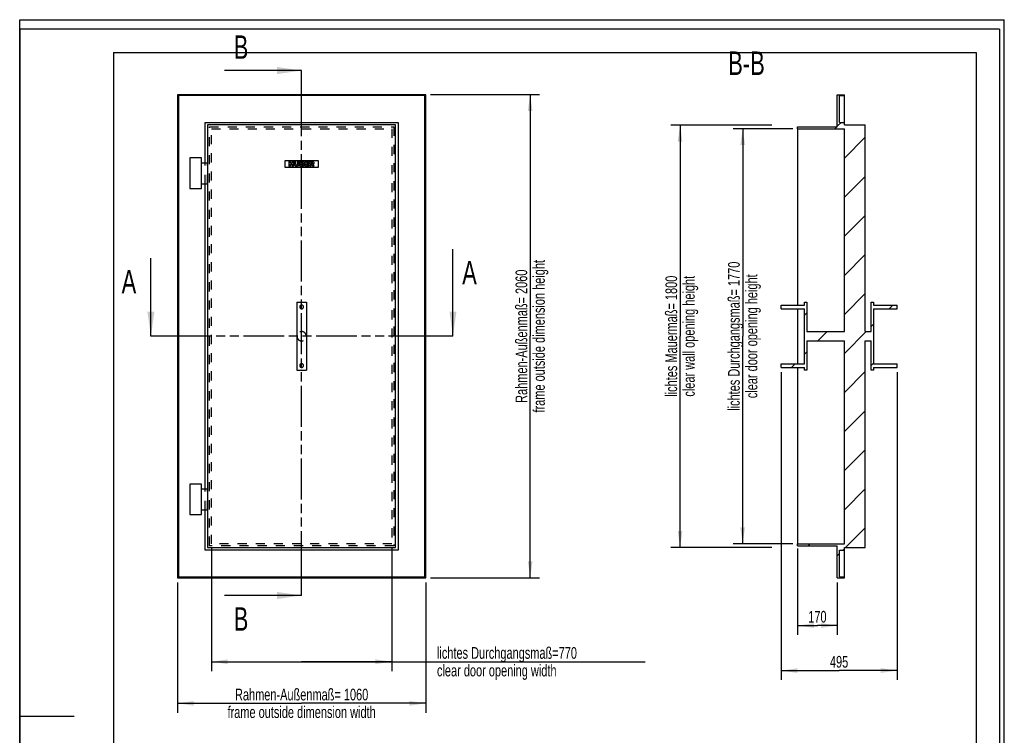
# Model space of a CAD drawing. Header units: millimetres. Extents: x 0 to 4200, y 0 to 5940.
# Tile 2 of 2: x 0 to 4200, y 2889 to 5940. Entities that reach past the tile are written whole.
import ezdxf

# ---------------------------------------------------------------- set-up
doc = ezdxf.new("R2010")
doc.units = ezdxf.units.MM
doc.header["$LTSCALE"] = 387.2
doc.linetypes.add('HIDDEN', pattern=[0.2, 0.1, -0.1])
doc.linetypes.add('PHANTOM', pattern=[0.8, 0.45, -0.05, 0.1, -0.05, 0.1, -0.05])
doc.layers.get('0').update_dxf_attribs({"linetype": 'CONTINUOUS'})
for name, color, linetype in [('050_DIMENSIONING', 7, 'CONTINUOUS'), ('053_NOTES', 7, 'CONTINUOUS'), ('_ACHSEN', 7, 'CONTINUOUS'), ('_KURVEN', 7, 'CONTINUOUS'), ('DEFAULT_2', 8, 'HIDDEN'), ('HATCHING_BL0', 7, 'CONTINUOUS'), ('HATCHING_BL1', 7, 'CONTINUOUS')]:
    doc.layers.add(name, color=color, linetype=linetype)
doc.styles.get("Standard").update_dxf_attribs({"font": 'txt', "width": 0.7})
doc.dimstyles.new('DIMSTYLE_1', dxfattribs={"dimtxt": 50, "dimasz": 70, "dimexe": 2, "dimexo": 1, "dimtad": 1, "dimdec": 1, "dimtxsty": 'Standard', "dimblk": '_FILLED', "dimblk1": '_FILLED', "dimblk2": '_FILLED', "dimcen": 0.09, "dimadec": 1, "dimazin": 2, "dimtp": 0.8, "dimtm": 0.8, "dimtfac": 1, "dimtdec": 1, "dimtofl": 0, "dimtmove": 0, "dimatfit": 3, "dimldrblk": '_FILLED', "dimfxl": 1, "dimtolj": 1, "dimarcsym": 0})
doc.dimstyles.new('DIMSTYLE_2', dxfattribs={"dimtxt": 50, "dimasz": 70, "dimexe": 2, "dimexo": 1, "dimtad": 1, "dimdec": 1, "dimtxsty": 'Standard', "dimblk": '_FILLED', "dimblk1": '_FILLED', "dimblk2": '_FILLED', "dimcen": 0.09, "dimadec": 1, "dimazin": 2, "dimtp": 1.2, "dimtm": 1.2, "dimtfac": 1, "dimtdec": 1, "dimtofl": 0, "dimtmove": 0, "dimatfit": 3, "dimldrblk": '_FILLED', "dimfxl": 1, "dimtolj": 1, "dimarcsym": 0})
doc.dimstyles.new('DIMSTYLE_3', dxfattribs={"dimtxt": 50, "dimasz": 70, "dimexe": 2, "dimexo": 1, "dimtad": 1, "dimdec": 1, "dimtxsty": 'Standard', "dimblk": '_FILLED', "dimblk1": '_FILLED', "dimblk2": '_FILLED', "dimcen": 0.09, "dimadec": 1, "dimazin": 2, "dimtp": 2, "dimtm": 2, "dimtfac": 1, "dimtdec": 1, "dimtofl": 0, "dimtmove": 0, "dimatfit": 3, "dimldrblk": '_FILLED', "dimfxl": 1, "dimtolj": 1, "dimarcsym": 0})
doc.dimstyles.new('DIMSTYLE_4', dxfattribs={"dimtxt": 50, "dimasz": 70, "dimexe": 2, "dimexo": 1, "dimtad": 1, "dimdec": 1, "dimtxsty": 'Standard', "dimblk": '_FILLED', "dimblk1": '_FILLED', "dimblk2": '_FILLED', "dimcen": 0.09, "dimadec": 1, "dimazin": 2, "dimtp": 0.5, "dimtm": 0.5, "dimtfac": 1, "dimtdec": 1, "dimtofl": 0, "dimtmove": 0, "dimatfit": 3, "dimldrblk": '_FILLED', "dimfxl": 1, "dimtolj": 1, "dimarcsym": 0})
doc.dimstyles.get("Standard").update_dxf_attribs({"dimtxt": 50, "dimasz": 70, "dimexe": 2, "dimexo": 1, "dimtad": 1, "dimdec": 1, "dimtxsty": 'Standard', "dimblk": '_FILLED', "dimblk1": '_FILLED', "dimblk2": '_FILLED', "dimcen": 0.09, "dimadec": 1, "dimazin": 2, "dimtol": 1, "dimtp": 0.1, "dimtm": 0.1, "dimtfac": 1, "dimtdec": 1, "dimtofl": 0, "dimtmove": 0, "dimatfit": 3, "dimldrblk": '_FILLED', "dimfxl": 1, "dimtolj": 1, "dimarcsym": 0})

# ---------------------------------------------------------------- blocks, each defined once
blk = doc.blocks.new('_FILLED')
at = {"color": 0, "linetype": 'ByBlock'}
blk.add_solid([(0, 0), (-1, 0.143), (-1, -0.143)], dxfattribs=at)
blk = doc.blocks.new('*D2')
at = {"layer": '050_DIMENSIONING', "color": 2, "linetype": 'Continuous', "transparency": 16777216}
for p, q in [((817.7, 3685.4), (817.7, 3162.7)), ((1587.7, 3685.4), (1587.7, 3162.7)), ((817.7, 3202.7), (1202.7, 3202.7)), ((1587.7, 3202.7), (1202.7, 3202.7)), ((1202.7, 3202.7), (2668.5, 3202.7))]:
    blk.add_line(p, q, dxfattribs=at)
at = {"layer": '050_DIMENSIONING', "color": 2, "linetype": 'Continuous', "transparency": 16777216, "xscale": 70, "yscale": 70, "zscale": 70, "rotation": 180}
blk.add_blockref('_FILLED', (817.7, 3202.7), dxfattribs=at)
at = {"layer": '050_DIMENSIONING', "color": 2, "linetype": 'Continuous', "transparency": 16777216, "xscale": 70, "yscale": 70, "zscale": 70}
blk.add_blockref('_FILLED', (1587.7, 3202.7), dxfattribs=at)
at = {"layer": '050_DIMENSIONING', "color": 2, "linetype": 'Continuous', "transparency": 16777216, "insert": (1780, 3265.2), "char_height": 50, "width": 1332.857, "attachment_point": 1, "line_spacing_factor": 0.9}
blk.add_mtext('lichtes Durchgangsmaß=770\\Pclear door opening width', dxfattribs=at)
blk = doc.blocks.new('*D3')
at = {"layer": '050_DIMENSIONING', "color": 2, "linetype": 'Continuous', "transparency": 16777216}
for p, q in [((672.7, 3540.4), (672.7, 2985.3)), ((1732.7, 3540.4), (1732.7, 2985.3)), ((672.7, 3025.3), (1202.7, 3025.3)), ((1732.7, 3025.3), (1202.7, 3025.3))]:
    blk.add_line(p, q, dxfattribs=at)
at = {"layer": '050_DIMENSIONING', "color": 2, "linetype": 'Continuous', "transparency": 16777216, "xscale": 70, "yscale": 70, "zscale": 70, "rotation": 180}
blk.add_blockref('_FILLED', (672.7, 3025.3), dxfattribs=at)
at = {"layer": '050_DIMENSIONING', "color": 2, "linetype": 'Continuous', "transparency": 16777216, "xscale": 70, "yscale": 70, "zscale": 70}
blk.add_blockref('_FILLED', (1732.7, 3025.3), dxfattribs=at)
at = {"layer": '050_DIMENSIONING', "color": 2, "linetype": 'Continuous', "transparency": 16777216, "insert": (1202.7, 3087.8), "char_height": 50, "width": 1528.571, "attachment_point": 2, "line_spacing_factor": 0.9}
blk.add_mtext('Rahmen-Außenmaß= 1060\\Pframe outside dimension width', dxfattribs=at)
blk = doc.blocks.new('*D4')
at = {"layer": '050_DIMENSIONING', "color": 2, "linetype": 'Continuous', "transparency": 16777216}
for p, q in [((1752.7, 5620.4), (2217.5, 5620.4)), ((2177.5, 5620.4), (2177.5, 4590.4)), ((2177.5, 3560.4), (2177.5, 4590.4)), ((1752.7, 3560.4), (2217.5, 3560.4))]:
    blk.add_line(p, q, dxfattribs=at)
at = {"layer": '050_DIMENSIONING', "color": 2, "linetype": 'Continuous', "transparency": 16777216, "xscale": 70, "yscale": 70, "zscale": 70}
for p, rotation in [((2177.5, 5620.4), 90), ((2177.5, 3560.4), 270)]:
    blk.add_blockref('_FILLED', p, dxfattribs=dict(at, rotation=rotation))
at = {"layer": '050_DIMENSIONING', "color": 2, "linetype": 'Continuous', "transparency": 16777216, "insert": (2115, 4590.4), "char_height": 50, "width": 1560.714, "attachment_point": 2, "rotation": 90, "line_spacing_factor": 0.9}
blk.add_mtext('Rahmen-Außenmaß= 2060\\Pframe outside dimension height', dxfattribs=at)
blk = doc.blocks.new('*D5')
at = {"layer": '050_DIMENSIONING', "color": 2, "linetype": 'Continuous', "transparency": 16777216}
for p, q in [((3247.7, 4437.4), (3247.7, 3124.9)), ((3742.7, 4437.4), (3742.7, 3124.9)), ((3247.7, 3164.9), (3495.2, 3164.9)), ((3742.7, 3164.9), (3495.2, 3164.9))]:
    blk.add_line(p, q, dxfattribs=at)
at = {"layer": '050_DIMENSIONING', "color": 2, "linetype": 'Continuous', "transparency": 16777216, "xscale": 70, "yscale": 70, "zscale": 70, "rotation": 180}
blk.add_blockref('_FILLED', (3247.7, 3164.9), dxfattribs=at)
at = {"layer": '050_DIMENSIONING', "color": 2, "linetype": 'Continuous', "transparency": 16777216, "xscale": 70, "yscale": 70, "zscale": 70}
blk.add_blockref('_FILLED', (3742.7, 3164.9), dxfattribs=at)
at = {"layer": '050_DIMENSIONING', "color": 2, "linetype": 'Continuous', "transparency": 16777216, "insert": (3495.2, 3227.4), "char_height": 50, "width": 171.429, "attachment_point": 2, "line_spacing_factor": 0.9}
blk.add_mtext('495', dxfattribs=at)
blk = doc.blocks.new('*D6')
at = {"layer": '050_DIMENSIONING', "color": 2, "linetype": 'Continuous', "transparency": 16777216}
for p, q in [((3317.7, 3685.4), (3317.7, 3316.9)), ((3487.7, 3540.4), (3487.7, 3316.9)), ((3317.7, 3356.9), (3402.7, 3356.9)), ((3487.7, 3356.9), (3402.7, 3356.9))]:
    blk.add_line(p, q, dxfattribs=at)
at = {"layer": '050_DIMENSIONING', "color": 2, "linetype": 'Continuous', "transparency": 16777216, "xscale": 70, "yscale": 70, "zscale": 70, "rotation": 180}
blk.add_blockref('_FILLED', (3317.7, 3356.9), dxfattribs=at)
at = {"layer": '050_DIMENSIONING', "color": 2, "linetype": 'Continuous', "transparency": 16777216, "xscale": 70, "yscale": 70, "zscale": 70}
blk.add_blockref('_FILLED', (3487.7, 3356.9), dxfattribs=at)
at = {"layer": '050_DIMENSIONING', "color": 2, "linetype": 'Continuous', "transparency": 16777216, "insert": (3402.7, 3419.4), "char_height": 50, "width": 160.714, "attachment_point": 2, "line_spacing_factor": 0.9}
blk.add_mtext('170', dxfattribs=at)
blk = doc.blocks.new('*D9')
at = {"layer": '050_DIMENSIONING', "color": 2, "linetype": 'Continuous', "transparency": 16777216}
for p, q in [((3208.8, 5490.4), (2776.9, 5490.4)), ((2816.9, 5490.4), (2816.9, 4590.4)), ((2816.9, 3690.4), (2816.9, 4590.4)), ((3208.8, 3690.4), (2776.9, 3690.4))]:
    blk.add_line(p, q, dxfattribs=at)
at = {"layer": '050_DIMENSIONING', "color": 2, "linetype": 'Continuous', "transparency": 16777216, "xscale": 70, "yscale": 70, "zscale": 70}
for p, rotation in [((2816.9, 5490.4), 90), ((2816.9, 3690.4), 270)]:
    blk.add_blockref('_FILLED', p, dxfattribs=dict(at, rotation=rotation))
at = {"layer": '050_DIMENSIONING', "color": 2, "linetype": 'Continuous', "transparency": 16777216, "insert": (2754.4, 4590.4), "char_height": 50, "width": 1278.571, "attachment_point": 2, "rotation": 90, "line_spacing_factor": 0.9}
blk.add_mtext('lichtes Mauermaß= 1800\\Pclear wall opening height', dxfattribs=at)
blk = doc.blocks.new('*D10')
at = {"layer": '050_DIMENSIONING', "color": 2, "linetype": 'Continuous', "transparency": 16777216}
for p, q in [((3297.7, 5475.4), (3044, 5475.4)), ((3084, 5475.4), (3084, 4590.4)), ((3084, 3705.4), (3084, 4590.4)), ((3297.7, 3705.4), (3044, 3705.4))]:
    blk.add_line(p, q, dxfattribs=at)
at = {"layer": '050_DIMENSIONING', "color": 2, "linetype": 'Continuous', "transparency": 16777216, "xscale": 70, "yscale": 70, "zscale": 70}
for p, rotation in [((3084, 5475.4), 90), ((3084, 3705.4), 270)]:
    blk.add_blockref('_FILLED', p, dxfattribs=dict(at, rotation=rotation))
at = {"layer": '050_DIMENSIONING', "color": 2, "linetype": 'Continuous', "transparency": 16777216, "insert": (3021.5, 4590.4), "char_height": 50, "width": 1434.643, "attachment_point": 2, "rotation": 90, "line_spacing_factor": 0.9}
blk.add_mtext('lichtes Durchgangsmaß= 1770\\Pclear door opening height', dxfattribs=at)
blk = doc.blocks.new('XSEC_FILLED')
at = {"color": 0, "linetype": 'ByBlock'}
blk.add_solid([(0, 0), (-1, 0.143), (-1, -0.143)], dxfattribs=at)
blk = doc.blocks.new('HATCHING_BL0', base_point=(1038.2, 4604))
at = {"layer": 'HATCHING_BL0', "color": 7, "linetype": 'PHANTOM'}
for p, q in [((1202.7, 5623.2), (1202.7, 5723.2)), ((1202.7, 3584.9), (1202.7, 5623.2)), ((1202.7, 3484.9), (1202.7, 3584.9))]:
    blk.add_line(p, q, dxfattribs=at)
at = {"layer": 'HATCHING_BL0', "color": 7, "linetype": 'Continuous', "char_height": 100, "width": 117.857, "attachment_point": 1, "line_spacing_factor": 0.9}
for insert in [(912.9, 5873.2), (912.9, 3434.9)]:
    blk.add_mtext('B', dxfattribs=dict(at, insert=insert))
at = {"layer": 'HATCHING_BL0', "color": 7, "linetype": 'Continuous'}
for points in [[(1202.7, 5723.2), (873.6, 5723.2)], [(1202.7, 3484.9), (873.6, 3484.9)]]:
    blk.add_leader(points, dimstyle='Standard', override={"dimasz": 105, "dimtad": 0, "dimldrblk": 'XSEC_FILLED'}, dxfattribs=at)
blk = doc.blocks.new('HATCHING_BL1', base_point=(1203.9, 4775.7))
at = {"layer": 'HATCHING_BL1', "color": 7, "linetype": 'PHANTOM'}
for p, q in [((659.8, 4590.4), (559.8, 4590.4)), ((1748.1, 4590.4), (659.8, 4590.4)), ((1848.1, 4590.4), (1748.1, 4590.4))]:
    blk.add_line(p, q, dxfattribs=at)
at = {"layer": 'HATCHING_BL1', "color": 7, "linetype": 'Continuous', "char_height": 100, "width": 128.571, "attachment_point": 1, "line_spacing_factor": 0.9}
for insert in [(434.8, 4873.1), (1887.4, 4911.1)]:
    blk.add_mtext('A', dxfattribs=dict(at, insert=insert))
at = {"layer": 'HATCHING_BL1', "color": 7, "linetype": 'Continuous'}
for points in [[(1848.1, 4590.4), (1848.1, 4961.1)], [(559.8, 4590.4), (559.8, 4923.1)]]:
    blk.add_leader(points, dimstyle='Standard', override={"dimasz": 105, "dimtad": 0, "dimldrblk": 'XSEC_FILLED'}, dxfattribs=at)

msp = doc.modelspace()

# ---------------------------------------------------------------- hatches: boundary and pattern name
at = {"linetype": 'Continuous'}
h = msp.add_hatch(dxfattribs=at)
h.set_pattern_fill('B', color=2, scale=117.760475, angle=45, style=0, pattern_type=0)
h.set_pattern_definition([(45, (0, 0), (-83.2692, 83.2692), [])])
edge = h.paths.add_edge_path()
edge.add_line((3517.68, 3705.38), (3517.68, 4570.38))
edge.add_line((3357.68, 4570.38), (3517.68, 4570.38))
edge.add_line((3357.68, 4570.38), (3357.68, 4445.38))
edge.add_line((3357.68, 4445.38), (3347.68, 4445.38))
edge.add_line((3347.68, 4445.38), (3347.68, 4457.38))
edge.add_line((3247.68, 4457.38), (3347.68, 4457.38))
edge.add_line((3247.68, 4457.38), (3247.68, 4473.38))
edge.add_line((3247.68, 4473.38), (3347.68, 4473.38))
edge.add_line((3347.68, 4473.38), (3347.68, 4707.38))
edge.add_line((3247.68, 4707.38), (3347.68, 4707.38))
edge.add_line((3247.68, 4707.38), (3247.68, 4723.38))
edge.add_line((3247.68, 4723.38), (3347.68, 4723.38))
edge.add_line((3347.68, 4723.38), (3347.68, 4735.38))
edge.add_line((3347.68, 4735.38), (3357.68, 4735.38))
edge.add_line((3357.68, 4735.38), (3357.68, 4610.38))
edge.add_line((3357.68, 4610.38), (3517.68, 4610.38))
edge.add_line((3517.68, 4610.38), (3517.68, 5475.38))
edge.add_line((3317.68, 5475.38), (3517.68, 5475.38))
edge.add_line((3317.68, 5475.38), (3317.68, 5483.38))
edge.add_line((3317.68, 5483.38), (3487.68, 5483.38))
edge.add_line((3487.68, 5483.38), (3487.68, 5620.38))
edge.add_line((3487.68, 5620.38), (3517.68, 5620.38))
edge.add_line((3517.68, 5616.38), (3517.68, 5620.38))
edge.add_line((3497.68, 5616.38), (3517.68, 5616.38))
edge.add_line((3497.68, 5502.38), (3497.68, 5616.38))
edge.add_line((3497.68, 5502.38), (3517.68, 5502.38))
edge.add_line((3517.68, 5491.38), (3517.68, 5502.38))
edge.add_line((3517.68, 5491.38), (3606.68, 5491.38))
edge.add_line((3606.68, 4610.38), (3606.68, 5491.38))
edge.add_line((3606.68, 4610.38), (3632.68, 4610.38))
edge.add_line((3632.68, 4610.38), (3632.68, 4735.38))
edge.add_line((3632.68, 4735.38), (3642.68, 4735.38))
edge.add_line((3642.68, 4735.38), (3642.68, 4723.38))
edge.add_line((3642.68, 4723.38), (3742.68, 4723.38))
edge.add_line((3742.68, 4707.38), (3742.68, 4723.38))
edge.add_line((3642.68, 4707.38), (3742.68, 4707.38))
edge.add_line((3642.68, 4707.38), (3642.68, 4473.38))
edge.add_line((3642.68, 4473.38), (3742.68, 4473.38))
edge.add_line((3742.68, 4457.38), (3742.68, 4473.38))
edge.add_line((3642.68, 4457.38), (3742.68, 4457.38))
edge.add_line((3642.68, 4457.38), (3642.68, 4445.38))
edge.add_line((3642.68, 4445.38), (3632.68, 4445.38))
edge.add_line((3632.68, 4445.38), (3632.68, 4570.38))
edge.add_line((3606.68, 4570.38), (3632.68, 4570.38))
edge.add_line((3606.68, 3689.38), (3606.68, 4570.38))
edge.add_line((3517.68, 3689.38), (3606.68, 3689.38))
edge.add_line((3517.68, 3678.38), (3517.68, 3689.38))
edge.add_line((3497.68, 3678.38), (3517.68, 3678.38))
edge.add_line((3497.68, 3564.38), (3497.68, 3678.38))
edge.add_line((3497.68, 3564.38), (3517.68, 3564.38))
edge.add_line((3517.68, 3560.38), (3517.68, 3564.38))
edge.add_line((3487.68, 3560.38), (3517.68, 3560.38))
edge.add_line((3487.68, 3560.38), (3487.68, 3697.38))
edge.add_line((3317.68, 3697.38), (3487.68, 3697.38))
edge.add_line((3317.68, 3697.38), (3317.68, 3705.38))
edge.add_line((3317.68, 3705.38), (3517.68, 3705.38))

# ---------------------------------------------------------------- linework, layer by layer
at = {"color": 7, "linetype": 'Continuous'}
for p, q in [((0, 5940), (4200, 5940)), ((0, 0), (0, 5940)), ((0, 5940), (4200, 5940)), ((0, 0), (0, 5940)), ((4200, 0), (4200, 5940)), ((4200, 0), (4200, 5940)), ((672.72, 5620.38), (672.72, 3560.38)), ((1732.72, 5620.38), (672.72, 5620.38)), ((676.72, 5616.38), (676.72, 3564.38)), ((1728.72, 5616.38), (676.72, 5616.38)), ((1728.72, 3564.38), (1728.72, 5616.38)), ((1732.72, 3560.38), (1732.72, 5620.38)), ((3487.68, 5620.38), (3517.68, 5620.38)), ((3487.68, 5483.38), (3487.68, 5620.38)), ((3497.68, 5502.38), (3497.68, 5616.38)), ((3497.68, 5616.38), (3517.68, 5616.38)), ((3517.68, 5616.38), (3517.68, 5620.38)), ((3517.68, 5502.38), (3517.68, 5616.38)), ((790.72, 5502.38), (1614.72, 5502.38)), ((790.72, 5330.38), (790.72, 5502.38)), ((1614.72, 5502.38), (1614.72, 3678.38)), ((3497.68, 5502.38), (3517.68, 5502.38)), ((3517.68, 5491.38), (3517.68, 5502.38)), ((1603.72, 5491.38), (801.72, 5491.38)), ((801.72, 5491.38), (801.72, 3689.38)), ((1603.72, 3689.38), (1603.72, 5491.38)), ((3317.68, 5475.38), (3317.68, 5483.38)), ((3317.68, 5483.38), (3487.68, 5483.38)), ((3317.68, 5475.38), (3317.68, 4723.38)), ((3317.68, 5475.38), (3517.68, 5475.38)), ((3517.68, 5491.38), (3606.68, 5491.38)), ((3517.68, 4610.38), (3517.68, 5475.38)), ((3606.68, 4610.38), (3606.68, 5491.38)), ((775.72, 5350.38), (725.72, 5350.38)), ((725.72, 5350.38), (725.72, 5220.38)), ((775.72, 5220.38), (775.72, 5350.38)), ((775.72, 5330.38), (801.72, 5330.38)), ((725.72, 5220.38), (775.72, 5220.38)), ((775.72, 5240.38), (801.72, 5240.38)), ((790.72, 3940.38), (790.72, 5240.38)), ((1182.72, 4735.38), (1222.72, 4735.38)), ((1182.72, 4735.38), (1182.72, 4445.38)), ((1222.72, 4735.38), (1222.72, 4445.38)), ((3247.68, 4723.38), (3347.68, 4723.38)), ((3247.68, 4707.38), (3247.68, 4723.38)), ((3247.68, 4707.38), (3347.68, 4707.38)), ((3317.68, 4707.38), (3317.68, 4473.38)), ((3347.68, 4735.38), (3357.68, 4735.38)), ((3347.68, 4723.38), (3347.68, 4735.38)), ((3347.68, 4473.38), (3347.68, 4707.38)), ((3357.68, 4735.38), (3357.68, 4610.38)), ((3632.68, 4610.38), (3632.68, 4735.38)), ((3632.68, 4735.38), (3642.68, 4735.38)), ((3642.68, 4735.38), (3642.68, 4723.38)), ((3642.68, 4723.38), (3742.68, 4723.38)), ((3642.68, 4707.38), (3742.68, 4707.38)), ((3642.68, 4707.38), (3642.68, 4473.38)), ((3742.68, 4707.38), (3742.68, 4723.38)), ((3357.68, 4610.38), (3517.68, 4610.38)), ((3606.68, 4610.38), (3632.68, 4610.38)), ((3357.68, 4570.38), (3357.68, 4445.38)), ((3357.68, 4570.38), (3517.68, 4570.38)), ((3517.68, 3705.38), (3517.68, 4570.38)), ((3606.68, 4570.38), (3632.68, 4570.38)), ((3606.68, 3689.38), (3606.68, 4570.38)), ((3632.68, 4445.38), (3632.68, 4570.38)), ((3247.68, 4473.38), (3347.68, 4473.38)), ((3247.68, 4457.38), (3247.68, 4473.38)), ((3247.68, 4457.38), (3347.68, 4457.38)), ((3317.68, 4457.38), (3317.68, 3705.38)), ((3347.68, 4445.38), (3347.68, 4457.38)), ((3642.68, 4473.38), (3742.68, 4473.38)), ((3642.68, 4457.38), (3742.68, 4457.38)), ((3642.68, 4457.38), (3642.68, 4445.38)), ((3742.68, 4457.38), (3742.68, 4473.38)), ((1182.72, 4445.38), (1222.72, 4445.38)), ((3357.68, 4445.38), (3347.68, 4445.38)), ((3642.68, 4445.38), (3632.68, 4445.38)), ((775.72, 3960.38), (725.72, 3960.38)), ((725.72, 3960.38), (725.72, 3830.38)), ((775.72, 3830.38), (775.72, 3960.38)), ((775.72, 3940.38), (801.72, 3940.38)), ((725.72, 3830.38), (775.72, 3830.38)), ((775.72, 3850.38), (801.72, 3850.38)), ((790.72, 3678.38), (790.72, 3850.38)), ((3317.68, 3697.38), (3317.68, 3705.38)), ((3317.68, 3705.38), (3517.68, 3705.38)), ((3317.68, 3697.38), (3487.68, 3697.38)), ((3487.68, 3560.38), (3487.68, 3697.38)), ((1614.72, 3678.38), (790.72, 3678.38)), ((801.72, 3689.38), (1603.72, 3689.38)), ((3497.68, 3564.38), (3497.68, 3678.38)), ((3497.68, 3678.38), (3517.68, 3678.38)), ((3517.68, 3678.38), (3517.68, 3689.38)), ((3517.68, 3689.38), (3606.68, 3689.38)), ((3517.68, 3564.38), (3517.68, 3678.38)), ((672.72, 3560.38), (1732.72, 3560.38)), ((676.72, 3564.38), (1728.72, 3564.38)), ((3487.68, 3560.38), (3517.68, 3560.38)), ((3497.68, 3564.38), (3517.68, 3564.38)), ((3517.68, 3560.38), (3517.68, 3564.38))]:
    msp.add_line(p, q, dxfattribs=at)
at = {"color": 3, "linetype": 'Continuous'}
for p, q in [((0, 5900), (0, 2970)), ((4180, 5900), (0, 5900)), ((4180, 5900), (4180, 0)), ((0, 2970), (0, 0)), ((0, 2970), (232, 2970))]:
    msp.add_line(p, q, dxfattribs=at)
at = {"color": 5, "linetype": 'Continuous'}
for p, q in [((400, 5800), (4080, 5800)), ((400, 5800), (400, 100)), ((4080, 5800), (4080, 100))]:
    msp.add_line(p, q, dxfattribs=at)
at = {"layer": '_ACHSEN', "color": 8, "linetype": 'HIDDEN'}
for centre, radius, start, end in [((1202.72, 4715.38), 8, 0, 180), ((1202.72, 4715.38), 8, 180, 360), ((1202.72, 4590.38), 20, 0, 180), ((1202.72, 4590.38), 20, 180, 360), ((1202.72, 4465.38), 8, 0, 180), ((1202.72, 4465.38), 8, 180, 360)]:
    msp.add_arc(centre, radius, start, end, dxfattribs=at)
at = {"layer": '_ACHSEN', "color": 7, "linetype": 'Continuous'}
for centre, start, end in [((1202.72, 4715.38), 0, 180), ((1202.72, 4715.38), 180, 360), ((1202.72, 4465.38), 0, 180), ((1202.72, 4465.38), 180, 360)]:
    msp.add_arc(centre, 8, start, end, dxfattribs=at)
at = {"layer": '_KURVEN', "color": 4, "linetype": 'Continuous'}
for p, q in [((1132.72, 5310.38), (1132.72, 5340.38)), ((1132.72, 5340.38), (1272.72, 5340.38)), ((1154.81, 5335.38), (1148.63, 5335.38)), ((1148.63, 5335.38), (1148.63, 5315.38)), ((1154.81, 5328.38), (1154.81, 5335.38)), ((1161.56, 5335.38), (1161.56, 5328.38)), ((1167.77, 5335.38), (1161.56, 5335.38)), ((1167.77, 5315.38), (1167.77, 5335.38)), ((1171.89, 5335.38), (1171.89, 5323.46)), ((1178.05, 5335.38), (1171.89, 5335.38)), ((1178.05, 5323.17), (1178.05, 5335.38)), ((1191.06, 5335.38), (1184.89, 5335.38)), ((1184.89, 5335.38), (1184.89, 5323.17)), ((1191.06, 5323.46), (1191.06, 5335.38)), ((1206.73, 5335.38), (1195.16, 5335.38)), ((1195.16, 5335.38), (1195.16, 5315.38)), ((1233.43, 5335.38), (1216.87, 5335.38)), ((1216.87, 5335.38), (1216.87, 5315.38)), ((1233.43, 5331.11), (1233.43, 5335.38)), ((1237.14, 5335.38), (1237.14, 5315.38)), ((1247.44, 5335.38), (1237.14, 5335.38)), ((1272.72, 5340.38), (1272.72, 5310.38)), ((1272.72, 5310.38), (1132.72, 5310.38)), ((1148.63, 5315.38), (1154.81, 5315.38)), ((1161.56, 5328.38), (1154.81, 5328.38)), ((1154.81, 5323.47), (1161.56, 5323.47)), ((1154.81, 5315.38), (1154.81, 5323.47)), ((1161.56, 5323.47), (1161.56, 5315.38)), ((1161.56, 5315.38), (1167.77, 5315.38)), ((1195.16, 5315.38), (1205.83, 5315.38)), ((1201.4, 5331.33), (1204.13, 5331.33)), ((1201.4, 5327.53), (1201.4, 5331.33)), ((1204.08, 5327.53), (1201.4, 5327.53)), ((1201.4, 5323.73), (1204.53, 5323.73)), ((1201.4, 5319.68), (1201.4, 5323.73)), ((1204.55, 5319.68), (1201.4, 5319.68)), ((1216.87, 5315.38), (1233.73, 5315.38)), ((1223.06, 5331.11), (1233.43, 5331.11)), ((1223.06, 5327.93), (1223.06, 5331.11)), ((1232.68, 5327.93), (1223.06, 5327.93)), ((1223.06, 5323.85), (1232.68, 5323.85)), ((1223.06, 5319.91), (1223.06, 5323.85)), ((1233.73, 5319.91), (1223.06, 5319.91)), ((1232.68, 5323.85), (1232.68, 5327.93)), ((1233.73, 5315.38), (1233.73, 5319.91)), ((1237.14, 5315.38), (1243.35, 5315.38)), ((1243.35, 5331.34), (1246.06, 5331.34)), ((1243.35, 5327.28), (1243.35, 5331.34)), ((1245.95, 5327.28), (1243.35, 5327.28)), ((1243.35, 5323.5), (1243.89, 5323.5)), ((1243.35, 5315.38), (1243.35, 5323.5)), ((1246.53, 5321.49), (1249.83, 5315.38)), ((1249.83, 5315.38), (1256.81, 5315.38)), ((1256.81, 5315.38), (1253.81, 5321.16))]:
    msp.add_line(p, q, dxfattribs=at)
for points in [[(1206.73, 5335.38), (1208.65, 5335.38), (1210.13, 5334.9), (1211.16, 5333.95)], [(1247.44, 5335.38), (1249.35, 5335.38), (1250.81, 5335.22), (1251.82, 5334.89)], [(1251.82, 5334.89), (1252.83, 5334.56), (1253.63, 5333.95), (1254.26, 5333.06)], [(1172.46, 5320.07), (1172.08, 5321.35), (1171.89, 5322.47), (1171.89, 5323.46)], [(1173.77, 5317.77), (1173.13, 5318.52), (1172.69, 5319.28), (1172.46, 5320.07)], [(1175.9, 5316.04), (1175.12, 5316.46), (1174.41, 5317.03), (1173.77, 5317.77)], [(1178.78, 5315.24), (1177.63, 5315.38), (1176.66, 5315.64), (1175.9, 5316.04)], [(1178.05, 5323.17), (1178.05, 5322.08), (1178.35, 5321.23), (1178.95, 5320.62)], [(1181.97, 5315.04), (1180.99, 5315.04), (1179.92, 5315.11), (1178.78, 5315.24)], [(1178.95, 5320.62), (1179.56, 5320), (1180.4, 5319.7), (1181.48, 5319.7)], [(1181.48, 5319.7), (1182.54, 5319.7), (1183.38, 5320), (1183.98, 5320.6)], [(1186.29, 5315.71), (1185.09, 5315.27), (1183.65, 5315.04), (1181.97, 5315.04)], [(1183.98, 5320.6), (1184.58, 5321.2), (1184.89, 5322.06), (1184.89, 5323.17)], [(1188.76, 5317.36), (1187.97, 5316.57), (1187.15, 5316.02), (1186.29, 5315.71)], [(1190.5, 5320.11), (1190.13, 5319.06), (1189.56, 5318.15), (1188.76, 5317.36)], [(1191.06, 5323.46), (1191.06, 5322.27), (1190.86, 5321.16), (1190.5, 5320.11)], [(1204.08, 5327.53), (1205.04, 5327.53), (1205.71, 5327.7), (1206.09, 5328.03)], [(1206.09, 5330.84), (1205.71, 5331.16), (1205.05, 5331.33), (1204.13, 5331.33)], [(1206.8, 5323.18), (1206.36, 5323.54), (1205.61, 5323.73), (1204.53, 5323.73)], [(1204.55, 5319.68), (1205.61, 5319.68), (1206.36, 5319.85), (1206.8, 5320.24)], [(1208.6, 5315.65), (1207.21, 5315.46), (1206.28, 5315.38), (1205.83, 5315.38)], [(1206.66, 5329.47), (1206.66, 5330.05), (1206.47, 5330.51), (1206.09, 5330.84)], [(1206.09, 5328.03), (1206.47, 5328.35), (1206.66, 5328.84), (1206.66, 5329.47)], [(1207.45, 5321.76), (1207.45, 5322.35), (1207.24, 5322.83), (1206.8, 5323.18)], [(1206.8, 5320.24), (1207.24, 5320.62), (1207.45, 5321.12), (1207.45, 5321.76)], [(1210.95, 5316.31), (1210.43, 5316.01), (1209.64, 5315.79), (1208.6, 5315.65)], [(1211.62, 5327.36), (1211.12, 5326.78), (1210.4, 5326.35), (1209.46, 5326.02)], [(1209.46, 5326.02), (1210.89, 5325.67), (1211.94, 5325.08), (1212.62, 5324.23)], [(1212.92, 5318.27), (1212.43, 5317.44), (1211.78, 5316.78), (1210.95, 5316.31)], [(1211.16, 5333.95), (1212.2, 5332.99), (1212.72, 5331.8), (1212.72, 5330.4)], [(1212.72, 5330.4), (1212.72, 5329.21), (1212.35, 5328.2), (1211.62, 5327.36)], [(1212.62, 5324.23), (1213.31, 5323.39), (1213.65, 5322.34), (1213.65, 5321.07)], [(1213.65, 5321.07), (1213.65, 5320.03), (1213.4, 5319.09), (1212.92, 5318.27)], [(1245.4, 5323.02), (1244.96, 5323.33), (1244.45, 5323.5), (1243.89, 5323.5)], [(1246.53, 5321.49), (1246.1, 5322.28), (1245.74, 5322.79), (1245.4, 5323.02)], [(1245.95, 5327.28), (1246.23, 5327.28), (1246.77, 5327.36), (1247.59, 5327.54)], [(1248.36, 5330.82), (1247.96, 5331.16), (1247.18, 5331.34), (1246.06, 5331.34)], [(1247.59, 5327.54), (1248, 5327.63), (1248.33, 5327.83), (1248.59, 5328.17)], [(1248.98, 5329.34), (1248.98, 5329.98), (1248.78, 5330.47), (1248.36, 5330.82)], [(1248.59, 5328.17), (1248.85, 5328.5), (1248.98, 5328.9), (1248.98, 5329.34)], [(1252.52, 5324.99), (1252, 5324.67), (1251.27, 5324.41), (1250.35, 5324.21)], [(1250.35, 5324.21), (1251.08, 5323.95), (1251.63, 5323.7), (1251.96, 5323.46)], [(1251.96, 5323.46), (1252.19, 5323.29), (1252.52, 5322.95), (1252.95, 5322.4)], [(1254.47, 5326.95), (1254, 5326.14), (1253.35, 5325.49), (1252.52, 5324.99)], [(1252.95, 5322.4), (1253.38, 5321.87), (1253.66, 5321.46), (1253.81, 5321.16)], [(1254.26, 5333.06), (1254.88, 5332.17), (1255.19, 5331.1), (1255.19, 5329.83)], [(1255.19, 5329.83), (1255.19, 5328.71), (1254.94, 5327.75), (1254.47, 5326.95)]]:
    msp.add_open_spline(points, degree=3, dxfattribs=at)
at = {"layer": 'DEFAULT_2', "color": 8, "linetype": 'HIDDEN'}
for p, q in [((809.72, 3697.38), (809.72, 5483.38)), ((809.72, 5483.38), (1595.72, 5483.38)), ((817.72, 5475.38), (1587.72, 5475.38)), ((817.72, 3705.38), (817.72, 5475.38)), ((1587.72, 5475.38), (1587.72, 3705.38)), ((1595.72, 5483.38), (1595.72, 3697.38)), ((775.72, 5240.38), (775.72, 5330.38)), ((790.72, 5240.38), (790.72, 5330.38)), ((801.72, 5240.38), (801.72, 5330.38)), ((1182.72, 4735.38), (1222.72, 4735.38)), ((1182.72, 4735.38), (1182.72, 4590.38)), ((1222.72, 4735.38), (1222.72, 4590.38)), ((1182.72, 4590.38), (1182.72, 4445.38)), ((1222.72, 4590.38), (1222.72, 4445.38)), ((1182.72, 4445.38), (1222.72, 4445.38)), ((775.72, 3850.38), (775.72, 3940.38)), ((790.72, 3850.38), (790.72, 3940.38)), ((801.72, 3850.38), (801.72, 3940.38)), ((1595.72, 3697.38), (809.72, 3697.38)), ((1587.72, 3705.38), (817.72, 3705.38))]:
    msp.add_line(p, q, dxfattribs=at)
for start, end in [(0, 180), (180, 360)]:
    msp.add_arc((1202.72, 4590.38), 20, start, end, dxfattribs=at)

# ---------------------------------------------------------------- block references
at = {"layer": 'HATCHING_BL0'}
msp.add_blockref('HATCHING_BL0', (1038.18, 4604.05), dxfattribs=at)
at = {"layer": 'HATCHING_BL1'}
msp.add_blockref('HATCHING_BL1', (1203.94, 4775.73), dxfattribs=at)

# ---------------------------------------------------------------- texts
at = {"layer": '053_NOTES', "color": 2, "linetype": 'Continuous', "insert": (3178.24, 5804.45), "char_height": 100, "width": 342.8571, "attachment_point": 3, "line_spacing_factor": 0.9}
msp.add_mtext('B-B', dxfattribs=at)

# ---------------------------------------------------------------- dimensions: what is measured, and where the dimension line sits
at = {"layer": '050_DIMENSIONING', "color": 2, "linetype": 'Continuous'}
for base, p1, p2, angle, text, dimstyle, picture, middle in [((2177.55, 5620.38), (1751.72, 3560.38), (1751.72, 5620.38), 90, 'Rahmen-Außenmaß= <>\\Pframe outside dimension height', 'DIMSTYLE_3', '*D4', (2177.55, 4590.38)), ((2816.9, 3690.38), (3209.79, 5490.38), (3209.79, 3690.38), 270, 'lichtes Mauermaß= <>\\Pclear wall opening height', 'DIMSTYLE_2', '*D9', (2816.9, 4590.38)), ((3083.99, 3705.38), (3298.68, 5475.38), (3298.68, 3705.38), 270, 'lichtes Durchgangsmaß= <>\\Pclear door opening height', 'DIMSTYLE_2', '*D10', (3083.99, 4590.38)), ((817.72, 3202.66), (1587.72, 3686.38), (817.72, 3686.38), 180, 'lichtes Durchgangsmaß=<>\\Pclear door opening width', 'DIMSTYLE_1', '*D2', (2224.24, 3202.66))]:
    dim = msp.add_linear_dim(base=base, p1=p1, p2=p2, angle=angle, text=text, dimstyle=dimstyle, dxfattribs=at)
    dim.commit()
    dim.dimension.update_dxf_attribs({"geometry": picture, "text_midpoint": middle, "dimtype": 160})
for base, p1, p2, dimstyle, picture, middle in [((3742.68, 3164.94), (3247.68, 4438.38), (3742.68, 4438.38), 'DIMSTYLE_1', '*D5', (3488.03, 3164.94)), ((3487.68, 3356.95), (3317.68, 3686.38), (3487.68, 3541.38), 'DIMSTYLE_4', '*D6', (3395.53, 3356.95))]:
    dim = msp.add_linear_dim(base=base, p1=p1, p2=p2, dimstyle=dimstyle, dxfattribs=at)
    dim.commit()
    dim.dimension.update_dxf_attribs({"geometry": picture, "text_midpoint": middle, "dimtype": 160})
dim = msp.add_linear_dim(base=(1732.72, 3025.32), p1=(672.72, 3541.38), p2=(1732.72, 3541.38), text='Rahmen-Außenmaß= <>\\Pframe outside dimension width', dimstyle='DIMSTYLE_2', dxfattribs=at)
dim.commit()
dim.dimension.update_dxf_attribs({"geometry": '*D3', "text_midpoint": (1202.72, 3025.32), "dimtype": 160})

doc.saveas('drawing.dxf')
